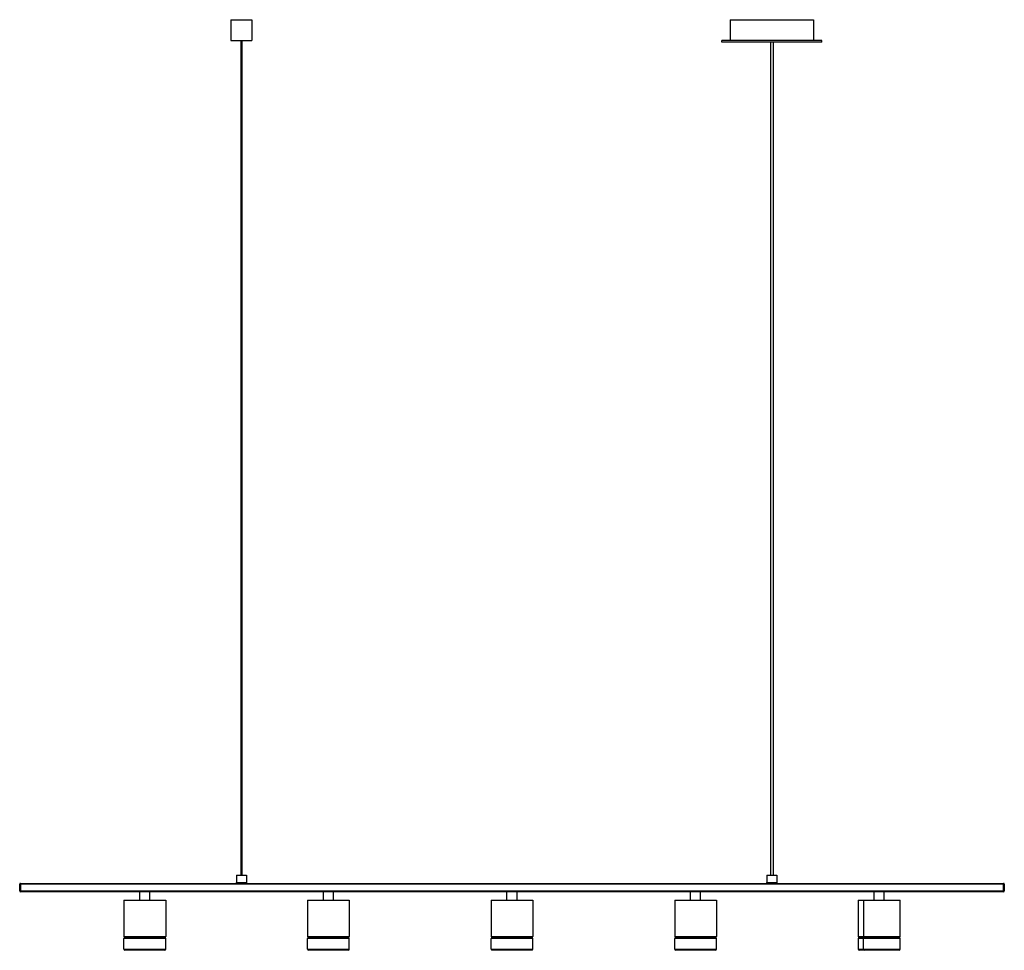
# Paper-space layout '_Izquierda' of a CAD drawing. Header units: millimetres. Extents: x 590 to 1770, y -70 to 1045.
import ezdxf

# ---------------------------------------------------------------- set-up
doc = ezdxf.new("R2010")
doc.units = ezdxf.units.MM

psp = doc.layouts.new('_Izquierda')

# ---------------------------------------------------------------- linework, layer by layer
at = {"color": 7, "linetype": 'Continuous', "lineweight": 25}
for p, q in [((843.2, 1044.8), (843.2, 1019.8)), ((843.2, 1044.8), (868.2, 1044.8)), ((868.2, 1044.8), (868.2, 1019.8)), ((1441.4, 1044.8), (1441.4, 1019.8)), ((1441.4, 1044.8), (1541.4, 1044.8)), ((1541.4, 1044.8), (1541.4, 1019.8)), ((843.2, 1019.8), (868.2, 1019.8)), ((855.2, 1019.8), (855.2, 19.8)), ((856.2, 1019.8), (856.2, 19.8)), ((1431.4, 1017.8), (1431.4, 1019.8)), ((1551.4, 1019.8), (1431.4, 1019.8)), ((1551.4, 1017.8), (1431.4, 1017.8)), ((1489.9, 1017.8), (1489.9, 19.8)), ((1492.9, 1017.8), (1492.9, 19.8)), ((1551.4, 1017.8), (1551.4, 1019.8)), ((849.7, 19.8), (849.7, 10.8)), ((849.7, 19.8), (861.7, 19.8)), ((861.7, 19.8), (861.7, 10.8)), ((1485.4, 19.8), (1485.4, 10.8)), ((1485.4, 19.8), (1497.4, 19.8)), ((1497.4, 19.8), (1497.4, 10.8)), ((590, 0.8), (590, 8.8)), ((1770, 8.8), (590, 8.8)), ((590, 0.8), (1770, 0.8)), ((591, 9.8), (591, -0.2)), ((591, 9.8), (1769, 9.8)), ((849.7, 10.8), (861.7, 10.8)), ((1485.4, 10.8), (1497.4, 10.8)), ((1769, -0.2), (1769, 9.8)), ((1770, 8.8), (1770, 0.8)), ((1769, -0.2), (591, -0.2)), ((715, -10.2), (715, -53.7)), ((715, -10.2), (765, -10.2)), ((734, -10.2), (734, -0.2)), ((746, -10.2), (746, -0.2)), ((765, -10.2), (765, -53.7)), ((935, -10.2), (935, -53.7)), ((935, -10.2), (985, -10.2)), ((954, -10.2), (954, -0.2)), ((966, -10.2), (966, -0.2)), ((985, -10.2), (985, -53.7)), ((1155, -10.2), (1155, -53.7)), ((1155, -10.2), (1205, -10.2)), ((1174, -10.2), (1174, -0.2)), ((1186, -10.2), (1186, -0.2)), ((1205, -10.2), (1205, -53.7)), ((1375, -10.2), (1375, -53.7)), ((1375, -10.2), (1425, -10.2)), ((1394, -10.2), (1394, -0.2)), ((1406, -10.2), (1406, -0.2)), ((1425, -10.2), (1425, -53.7)), ((1595, -10.2), (1595, -53.7)), ((1595, -10.2), (1645, -10.2)), ((1601.2, -10.2), (1601.2, -53.7)), ((1614, -10.2), (1614, -0.2)), ((1626, -10.2), (1626, -0.2)), ((1645, -53.7), (1645, -10.2)), ((715, -53.7), (765, -53.7)), ((765, -56.2), (715, -56.2)), ((715, -69.2), (715, -56.2)), ((716, -55.2), (764, -55.2)), ((765, -69.2), (765, -56.2)), ((935, -53.7), (985, -53.7)), ((985, -56.2), (935, -56.2)), ((935, -69.2), (935, -56.2)), ((936, -55.2), (984, -55.2)), ((985, -69.2), (985, -56.2)), ((1155, -53.7), (1205, -53.7)), ((1205, -56.2), (1155, -56.2)), ((1155, -69.2), (1155, -56.2)), ((1156, -55.2), (1204, -55.2)), ((1205, -69.2), (1205, -56.2)), ((1375, -53.7), (1425, -53.7)), ((1425, -56.2), (1375, -56.2)), ((1375, -69.2), (1375, -56.2)), ((1376, -55.2), (1424, -55.2)), ((1425, -69.2), (1425, -56.2)), ((1595, -56.2), (1595, -69.2)), ((1596, -55.2), (1644, -55.2)), ((1601.2, -69.2), (1601.2, -56.2)), ((1645, -69.2), (1645, -56.2)), ((715, -69.2), (765, -69.2)), ((764, -70.2), (716, -70.2)), ((725, -70.4), (725, -70.2)), ((755, -70.4), (725, -70.4)), ((755, -70.4), (755, -70.2)), ((935, -69.2), (985, -69.2)), ((984, -70.2), (936, -70.2)), ((945, -70.4), (945, -70.2)), ((975, -70.4), (945, -70.4)), ((975, -70.4), (975, -70.2)), ((1155, -69.2), (1205, -69.2)), ((1204, -70.2), (1156, -70.2)), ((1165, -70.4), (1165, -70.2)), ((1195, -70.4), (1165, -70.4)), ((1195, -70.4), (1195, -70.2)), ((1375, -69.2), (1425, -69.2)), ((1424, -70.2), (1376, -70.2)), ((1385, -70.4), (1385, -70.2)), ((1415, -70.4), (1385, -70.4)), ((1415, -70.4), (1415, -70.2)), ((1644, -70.2), (1596, -70.2)), ((1605, -70.2), (1605, -70.4)), ((1635, -70.4), (1605, -70.4)), ((1608.7, -70.4), (1608.7, -70.2)), ((1635, -70.4), (1635, -70.2))]:
    psp.add_line(p, q, dxfattribs=at)
at = {"color": 8, "linetype": 'Continuous', "lineweight": 25}
for p, q in [((1595, -53.7), (1645, -53.7)), ((1645, -56.2), (1595, -56.2)), ((1595, -69.2), (1645, -69.2))]:
    psp.add_line(p, q, dxfattribs=at)
at = {"color": 7, "linetype": 'Continuous', "lineweight": 25}
for centre, radius, start, end in [((591, 8.8), 1, 90, 180), ((591, 0.8), 1, 180, 270), ((848.7, 10.8), 1, 270, 0), ((862.7, 10.8), 1, 180, 270), ((1484.4, 10.8), 1, 270, 0), ((1498.4, 10.8), 1, 180, 270), ((1769, 8.8), 1, 360, 90), ((1769, 0.8), 1, 270, 0), ((716.5, -53.7), 1.5, 180, 270), ((716, -56.2), 1, 90, 180), ((763.5, -53.7), 1.5, 270, 360), ((764, -56.2), 1, 0, 90), ((936.5, -53.7), 1.5, 180, 270), ((936, -56.2), 1, 90, 180), ((983.5, -53.7), 1.5, 270, 360), ((984, -56.2), 1, 0, 90), ((1156.5, -53.7), 1.5, 180, 270), ((1156, -56.2), 1, 90, 180), ((1203.5, -53.7), 1.5, 270, 0), ((1204, -56.2), 1, 360, 90), ((1376.5, -53.7), 1.5, 180, 270), ((1376, -56.2), 1, 90, 180), ((1423.5, -53.7), 1.5, 270, 0), ((1424, -56.2), 1, 360, 90), ((1596.5, -53.7), 1.5, 180, 270), ((1596, -56.2), 1, 90, 180), ((1602.5, -53.9), 1.36, 173.138, 260.8801), ((1602.1, -56.1), 0.903, 99.1199, 186.862), ((1643.5, -53.7), 1.5, 270, 0), ((1644, -56.2), 1, 0, 90), ((716, -69.2), 1, 180, 270), ((764, -69.2), 1, 270, 0), ((936, -69.2), 1, 180, 270), ((984, -69.2), 1, 270, 0), ((1156, -69.2), 1, 180, 270), ((1204, -69.2), 1, 270, 0), ((1376, -69.2), 1, 180, 270), ((1424, -69.2), 1, 270, 0), ((1596, -69.2), 1, 180, 270), ((1602.1, -69.3), 0.903, 173.138, 260.8801), ((1644, -69.2), 1, 270, 0)]:
    psp.add_arc(centre, radius, start, end, dxfattribs=at)

doc.saveas('drawing.dxf')
